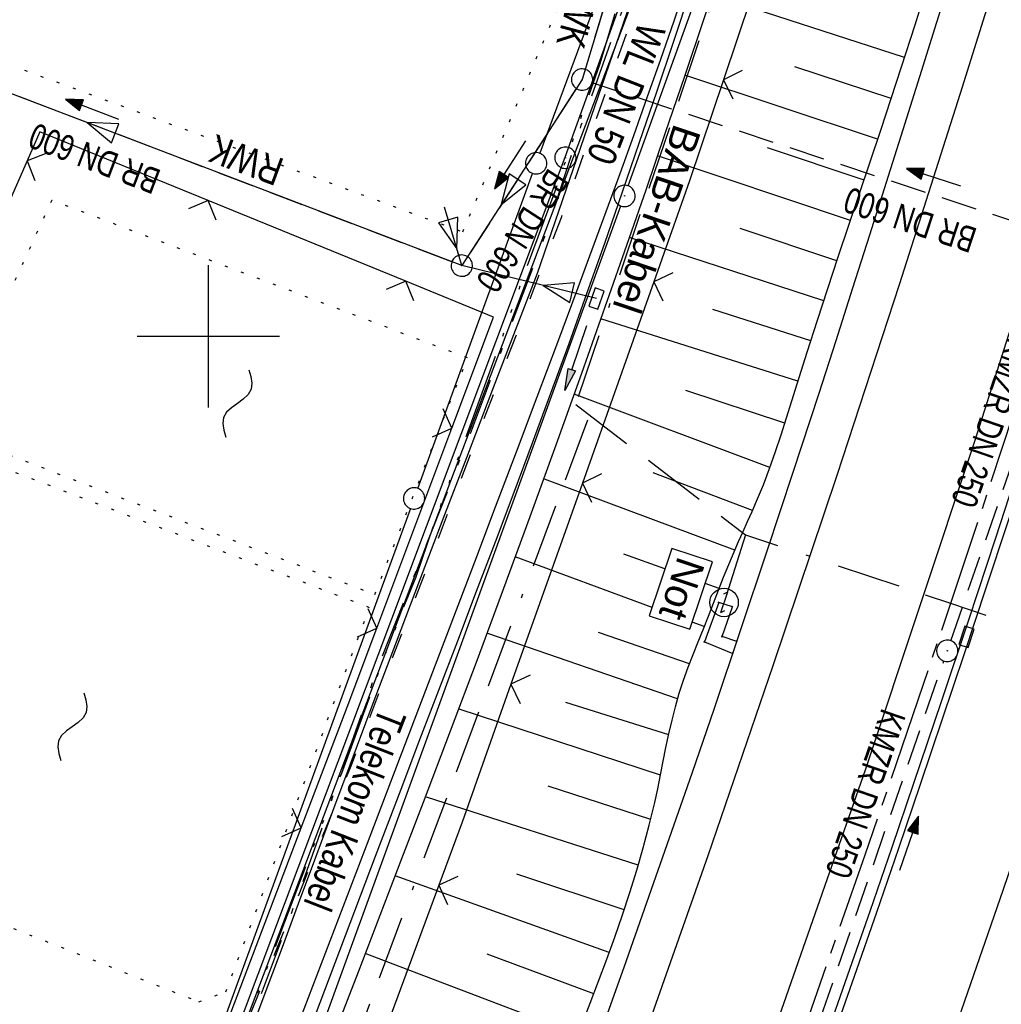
# Model space of a CAD drawing. Extents: x 510526 to 513920, y 467229 to 478797.
# Tile 251 of 256: x 511787 to 511856, y 473853 to 473922. Entities that reach past the tile are written whole.
import ezdxf
from ezdxf.enums import TextEntityAlignment as Align

# ---------------------------------------------------------------- set-up
doc = ezdxf.new("R2010")
doc.units = 0
doc.header["$LTSCALE"] = 10
doc.header["$MEASUREMENT"] = 0
for name, pattern in [('ACAD_ISO03W100', [30, 12, -18]), ('ACAD_ISO14W100', [25.5, 12, -3, 0.5, -3, 0.5, -3, 0.5, -3]), ('ACAD_ISO16W100', [73, 15, -6.5, 15, -6.5, 15, -7, 1, -7]), ('ACHSE', [5.5, 4, -0.5, 0.5, -0.5]), ('AUSGEZOGEN', [0]), ('LT00', [0]), ('LT08', [0.42, 0.2, -0.1, 0.02, -0.1]), ('PUNKTX2_STR', [0.6, 0.1, -0.5]), ('STRICHLINIE2', [0.375, 0.25, -0.125])]:
    doc.linetypes.add(name, pattern=pattern)
doc.layers.get('0').update_dxf_attribs({"linetype": 'LT00'})
for name, color, linetype in [('--WASSER_GRENZE', 180, 'PUNKTX2_STR'), ('--WASSER_NUTZUNG', 180, 'Continuous'), ('-AX-020', 250, 'ACHSE'), ('-Halt-Pfeil', 4, 'LT00'), ('-Haltung', 182, 'STRICHLINIE2'), ('-Haltungsbeschriftung', 182, 'LT00'), ('ABWASSERLTG', 24, 'LT00'), ('ABWASSERLTG_FLIEßPF', 26, 'Continuous'), ('ABWASSERLTG_TEXT', 26, 'Continuous'), ('BAB-KABEL', 220, 'ACAD_ISO16W100'), ('BAB-KABEL_TEXT', 221, 'Continuous'), ('BAB-NS_SYB', 221, 'Continuous'), ('BAB-NS_TEXT', 221, 'Continuous'), ('DFK_AB_L', 21, 'LT00'), ('DFK_AB_P', 7, 'LT00'), ('DFK_GZPKT', 250, 'LT00'), ('DFK_KATASTER', 250, 'LT00'), ('PFEIL', 140, 'AUSGEZOGEN'), ('STROM_UNTER', 80, 'LT08'), ('TELEKOM', 210, 'ACAD_ISO14W100'), ('TELEKOM_TEXT', 210, 'Continuous'), ('V92_AFBR_BAB', 250, 'LT00'), ('V92_BOESCH', 250, 'LT00'), ('V92_BOSCHUNG', 250, 'LT00'), ('V92_GEHWEG', 250, 'LT00'), ('V92_GRABEN', 250, 'LT00'), ('V92_KA_PRUF', 182, 'LT00'), ('V92_LD_MARK', 250, 'LT00'), ('V92_RASTER', 250, 'LT00'), ('V92_RINNE', 182, 'LT00'), ('V92_SINKK', 182, 'LT00'), ('V92_ZAUN', 40, 'LT00'), ('WASSERLTG', 130, 'ACAD_ISO03W100'), ('WASSERLTG_TEXT', 130, 'Continuous')]:
    doc.layers.add(name, color=color, linetype=linetype)
doc.styles.add('Beschrift', font='ARIAL.TTF')
doc.styles.add('Haltungsbeschriftung', font='ARIAL.TTF', dxfattribs={"width": 0.75})
doc.styles.add('Versorgungsltg', font='ARIAL.TTF', dxfattribs={"width": 0.8, "height": 2})

# ---------------------------------------------------------------- blocks, each defined once
blk = doc.blocks.new('SYMB7010')
at = {"color": 0, "linetype": 'ByBlock'}
for points in [[(-0.031408, 0.499213), (-0.093728, 0.49134), (-0.15457, 0.475719), (-0.212975, 0.452595), (-0.268021, 0.422333), (-0.31884, 0.385411), (-0.36463, 0.342411), (-0.40467, 0.29401), (-0.438329, 0.240973), (-0.465074, 0.184136), (-0.484486, 0.124395), (-0.496256, 0.062692), (-0.5002, 0)], [(0.5002, 0), (0.496256, 0.062692), (0.484485, 0.124395), (0.465074, 0.184136), (0.438329, 0.240973), (0.40467, 0.29401), (0.36463, 0.342411), (0.31884, 0.385411), (0.268021, 0.422333), (0.212975, 0.452595), (0.15457, 0.475719), (0.093728, 0.49134), (0.031408, 0.499213), (-0.031408, 0.499213)], [(-0.5002, 0), (-0.496256, -0.062692), (-0.484486, -0.124395), (-0.465075, -0.184136), (-0.438329, -0.240973), (-0.404671, -0.29401), (-0.36463, -0.342411), (-0.31884, -0.385411), (-0.268021, -0.422333), (-0.212975, -0.452595), (-0.154571, -0.475719), (-0.093728, -0.49134), (-0.031408, -0.499213), (0.031408, -0.499213)], [(0.031408, -0.499213), (0.093728, -0.491341), (0.15457, -0.475719), (0.212975, -0.452595), (0.268021, -0.422333), (0.31884, -0.385411), (0.36463, -0.342411), (0.404671, -0.294011), (0.438329, -0.240974), (0.465075, -0.184136), (0.484486, -0.124395), (0.496256, -0.062692), (0.500201, 0)]]:
    blk.add_lwpolyline(points, dxfattribs=at)
blk = doc.blocks.new('SYMB0003')
at = {"color": 0, "linetype": 'ByBlock'}
for p, q in [((-0.015712, 0), (0.010166, 0.012015)), ((0, -0.021257), (-0.015712, 0)), ((0.010166, 0.012015), (0, -0.021257))]:
    blk.add_line(p, q, dxfattribs=at)
for points in [[(-0.031395, 0.499013), (-0.093691, 0.491144), (-0.154509, 0.475528), (-0.21289, 0.452414), (-0.267913, 0.422164), (-0.318712, 0.385257), (-0.364484, 0.342274), (-0.404509, 0.293893), (-0.438154, 0.240877), (-0.464888, 0.184062), (-0.484292, 0.124345), (-0.496058, 0.062667), (-0.5, 0)], [(0.5, 0), (0.496057, 0.062667), (0.484292, 0.124345), (0.464888, 0.184062), (0.438153, 0.240877), (0.404509, 0.293893), (0.364484, 0.342274), (0.318712, 0.385257), (0.267913, 0.422164), (0.21289, 0.452414), (0.154509, 0.475528), (0.093691, 0.491144), (0.031395, 0.499013), (-0.031395, 0.499013)], [(-0.5, 0), (-0.496058, -0.062667), (-0.484292, -0.124345), (-0.464888, -0.184062), (-0.438154, -0.240877), (-0.404509, -0.293893), (-0.364485, -0.342274), (-0.318712, -0.385257), (-0.267914, -0.422164), (-0.21289, -0.452414), (-0.154509, -0.475529), (-0.093691, -0.491144), (-0.031395, -0.499014), (0.031395, -0.499014)], [(0.031395, -0.499014), (0.093691, -0.491144), (0.154509, -0.475529), (0.21289, -0.452414), (0.267914, -0.422164), (0.318712, -0.385257), (0.364485, -0.342274), (0.404509, -0.293893), (0.438154, -0.240877), (0.464889, -0.184062), (0.484292, -0.124345), (0.496058, -0.062667), (0.5, 0)]]:
    blk.add_lwpolyline(points, dxfattribs=at)
blk = doc.blocks.new('SYMB0652')
at = {"color": 0, "linetype": 'ByBlock'}
blk.add_lwpolyline([(-0.15, -0.075), (0.15, -0.075), (0.15, 0.075), (-0.15, 0.075), (-0.15, -0.075)], dxfattribs=at)
blk = doc.blocks.new('SYMB0011')
at = {"color": 0, "linetype": 'ByBlock'}
for p, q in [((0.5, 0), (-0.5, 0)), ((0, 0.5), (0, -0.5))]:
    blk.add_line(p, q, dxfattribs=at)
blk = doc.blocks.new('SYMB0024')
at = {"color": 0, "linetype": 'ByBlock'}
for p, q in [((-0.5, 0.5), (0, 0)), ((0, 0), (0.5, 0.5))]:
    blk.add_line(p, q, dxfattribs=at)
blk = doc.blocks.new('NS-SYMB')
at = {"layer": 'BAB-NS_SYB'}
for p, q in [((0.179, 0.071), (0.25, 0)), ((-0.25, 0), (0.25, 0)), ((-0.25, 0), (-0.179, -0.071))]:
    blk.add_line(p, q, dxfattribs=at)
blk.add_circle((0, 0), 0.325, dxfattribs=at)
blk = doc.blocks.new('Pfreil3')
at = {"layer": 'PFEIL'}
blk.add_hatch(color=256, dxfattribs=at).paths.add_polyline_path([(-1.549, 0.273), (-1.549, -0.273), (0, 0)])
for p, q in [((-1.549, 0), (-4.831, 0)), ((-1.549, -0.273), (-1.549, 0.273)), ((-1.549, 0.273), (0, 0)), ((0, 0), (-1.549, -0.273))]:
    blk.add_line(p, q, dxfattribs=at)
blk = doc.blocks.new('SYMB7251')
at = {"color": 0, "linetype": 'ByBlock'}
for points in [[(-0.25, 0), (-0.208333, 0.028889), (-0.166667, 0.051111), (-0.125, 0.06), (-0.083333, 0.051111), (-0.041667, 0.028889), (0, 0)], [(0, 0), (0.041667, -0.028889), (0.083333, -0.051111), (0.125, -0.06), (0.166667, -0.051111), (0.208333, -0.028889), (0.25, 0)]]:
    blk.add_lwpolyline(points, dxfattribs=at)
blk = doc.blocks.new('ABWASSER-FLIEßPF')
at = {"layer": 'ABWASSERLTG_FLIEßPF'}
for p, q in [((0, 0), (-0.2109, 0.0703)), ((-0.2109, 0.0703), (-0.2109, -0.0703)), ((-0.2109, -0.0703), (0, 0))]:
    blk.add_line(p, q, dxfattribs=at)
blk = doc.blocks.new('SYMB0070')
at = {"color": 0, "linetype": 'ByBlock'}
for p, q in [((-0.5, 0), (0.2, 0)), ((0.5, 0), (0.2, 0.1)), ((0.2, 0.1), (0.2, 0)), ((0.468, 0), (0.21, 0.086)), ((0.21, 0.086), (0.21, -0.086)), ((0.21, -0.086), (0.468, 0)), ((0.22, -0.072), (0.437, 0)), ((0.23, -0.058), (0.405, 0)), ((0.24, -0.045), (0.374, 0)), ((0.342, 0), (0.25, 0.031)), ((0.25, 0.031), (0.25, -0.031)), ((0.25, -0.031), (0.342, 0)), ((0.26, -0.017), (0.31, 0)), ((0.27, -0.003), (0.279, 0))]:
    blk.add_line(p, q, dxfattribs=at)
for points in [[(0.2, 0), (0.2, -0.1), (0.5, 0)], [(0.437, 0), (0.22, 0.072), (0.22, -0.072)], [(0.405, 0), (0.23, 0.058), (0.23, -0.058)], [(0.374, 0), (0.24, 0.045), (0.24, -0.045)], [(0.31, 0), (0.26, 0.017), (0.26, -0.017)], [(0.279, 0), (0.27, 0.003), (0.27, -0.003)]]:
    blk.add_lwpolyline(points, dxfattribs=at)

msp = doc.modelspace()

# ---------------------------------------------------------------- linework, layer by layer
at = {"layer": '--WASSER_GRENZE', "ltscale": 0.2}
for points in [[(511817.885, 473907.343), (511837.969, 473954.707), (511804.678, 473966.715), (511770.211, 473924.938), (511817.885, 473907.343)], [(511781.547, 473893.374), (511811.701, 473881.878), (511818.211, 473898.491), (511789.006, 473909.564), (511781.547, 473893.374)], [(511811.336, 473880.947), (511781.158, 473892.452), (511768.463, 473865.487), (511799.331, 473853.264), (511801.245, 473853.956), (511811.332, 473880.926)]]:
    msp.add_lwpolyline(points, dxfattribs=at)
at = {"layer": '-AX-020', "ltscale": 0.2, "flags": 128}
msp.add_lwpolyline([(513881.716, 478796.972), (513877.87, 478787.354), (513870.367, 478768.801), (513862.788, 478750.278), (513855.137, 478731.786), (513847.411, 478713.324), (513839.611, 478694.893), (513831.738, 478676.494), (513823.791, 478658.127), (513815.771, 478639.791), (513807.678, 478621.487), (513799.512, 478603.216), (513791.272, 478584.978), (513782.96, 478566.773), (513774.576, 478548.601), (513766.118, 478530.463), (513757.588, 478512.359), (513748.986, 478494.289), (513740.312, 478476.254), (513731.565, 478458.253), (513722.747, 478440.287), (513713.857, 478422.357), (513704.896, 478404.463), (513695.863, 478386.605), (513686.758, 478368.782), (513677.583, 478350.997), (513668.336, 478333.248), (513659.019, 478315.536), (513649.63, 478297.862), (513640.172, 478280.225), (513630.643, 478262.626), (513621.043, 478245.066), (513611.374, 478227.544), (513601.634, 478210.061), (513591.825, 478192.617), (513586.745, 478183.647), (513576.83, 478166.262), (513566.848, 478148.917), (513556.8, 478131.609), (513546.688, 478114.338), (513536.514, 478097.104), (513526.28, 478079.906), (513515.988, 478062.743), (513505.638, 478045.613), (513495.234, 478028.517), (513484.778, 478011.453), (513474.27, 477994.421), (513463.712, 477977.419), (513453.108, 477960.447), (513442.457, 477943.503), (513431.762, 477926.587), (513421.026, 477909.698), (513410.248, 477892.835), (513399.432, 477875.997), (513388.579, 477859.182), (513377.691, 477842.39), (513366.769, 477825.62), (513355.815, 477808.871), (513344.831, 477792.142), (513333.819, 477775.431), (513322.78, 477758.738), (513311.715, 477742.062), (513300.628, 477725.401), (513289.519, 477708.754), (513278.389, 477692.121), (513267.242, 477675.5), (513256.078, 477658.891), (513244.899, 477642.291), (513233.706, 477625.7), (513222.502, 477609.117), (513211.288, 477592.542), (513200.066, 477575.971), (513188.837, 477559.405), (513177.603, 477542.843), (513166.366, 477526.282), (513154.797, 477509.239), (513142.496, 477491.114), (513130.197, 477472.988), (513117.902, 477454.859), (513105.613, 477436.726), (513093.333, 477418.587), (513081.064, 477400.44), (513068.808, 477382.285), (513056.567, 477364.119), (513044.344, 477345.942), (513032.141, 477327.752), (513019.958, 477309.547), (513007.8, 477291.325), (512995.668, 477273.087), (512983.565, 477254.83), (512971.492, 477236.552), (512959.452, 477218.253), (512947.447, 477199.931), (512935.479, 477181.584), (512923.551, 477163.212), (512911.665, 477144.812), (512899.822, 477126.385), (512888.026, 477107.927), (512876.279, 477089.439), (512864.582, 477070.918), (512852.939, 477052.364), (512841.352, 477033.775), (512829.822, 477015.15), (512818.352, 476996.488), (512806.945, 476977.787), (512795.603, 476959.048), (512789.644, 476949.141), (512778.405, 476930.339), (512767.236, 476911.496), (512756.135, 476892.613), (512745.103, 476873.688), (512734.14, 476854.724), (512723.246, 476835.72), (512712.422, 476816.676), (512701.668, 476797.593), (512690.983, 476778.471), (512680.369, 476759.309), (512669.824, 476740.11), (512659.35, 476720.871), (512648.946, 476701.595), (512638.612, 476682.281), (512628.349, 476662.929), (512618.157, 476643.54), (512608.036, 476624.113), (512597.985, 476604.65), (512588.006, 476585.15), (512578.098, 476565.614), (512568.261, 476546.042), (512558.497, 476526.434), (512548.803, 476506.791), (512539.182, 476487.112), (512529.632, 476467.399), (512520.155, 476447.65), (512510.749, 476427.867), (512501.416, 476408.05), (512492.156, 476388.199), (512482.968, 476368.314), (512473.852, 476348.396), (512464.81, 476328.445), (512455.84, 476308.46), (512446.944, 476288.443), (512438.12, 476268.394), (512429.37, 476248.313), (512420.694, 476228.2), (512412.09, 476208.055), (512403.561, 476187.879), (512395.105, 476167.672), (512386.723, 476147.434), (512378.415, 476127.166), (512370.181, 476106.867), (512362.021, 476086.539), (512353.936, 476066.181), (512345.925, 476045.794), (512337.988, 476025.377), (512330.127, 476004.932), (512322.339, 475984.458), (512314.627, 475963.955), (512306.989, 475943.425), (512299.427, 475922.867), (512291.94, 475902.281), (512284.528, 475881.669), (512277.191, 475861.029), (512269.93, 475840.362), (512262.744, 475819.67), (512255.634, 475798.951), (512248.599, 475778.206), (512241.641, 475757.436), (512234.758, 475736.641), (512227.951, 475715.82), (512221.221, 475694.975), (512214.566, 475674.105), (512207.988, 475653.211), (512201.487, 475632.294), (512200.128, 475627.887), (512194.281, 475608.791), (512188.5, 475589.674), (512182.785, 475570.538), (512177.137, 475551.381), (512171.56, 475532.204), (512166.053, 475513.007), (512160.618, 475493.788), (512155.257, 475474.55), (512149.971, 475455.29), (512148.09, 475448.361), (512142.908, 475429.074), (512137.804, 475409.765), (512132.778, 475390.436), (512127.829, 475371.088), (512122.957, 475351.719), (512118.163, 475332.332), (512113.447, 475312.925), (512108.808, 475293.499), (512104.247, 475274.055), (512099.765, 475254.593), (512095.36, 475235.113), (512091.033, 475215.616), (512086.785, 475196.101), (512082.614, 475176.57), (512078.522, 475157.022), (512074.508, 475137.458), (512070.573, 475117.878), (512066.716, 475098.282), (512063.238, 475080.246), (512059.532, 475060.621), (512055.901, 475040.983), (512052.344, 475021.33), (512048.857, 475001.665), (512045.438, 474981.988), (512042.084, 474962.3), (512038.794, 474942.602), (512035.562, 474922.893), (512032.388, 474903.175), (512029.269, 474883.449), (512026.201, 474863.714), (512023.183, 474843.972), (512020.21, 474824.222), (512017.282, 474804.467), (512014.394, 474784.705), (512011.544, 474764.937), (512008.73, 474745.165), (512005.949, 474725.388), (512003.198, 474705.607), (512000.474, 474685.821), (511997.775, 474666.033), (511995.098, 474646.242), (511992.439, 474626.448), (511989.798, 474606.651), (511987.169, 474586.854), (511984.552, 474567.054), (511981.943, 474547.253), (511979.34, 474527.452), (511976.744, 474507.689), (511975.127, 474495.377), (511973.477, 474482.815), (511971.825, 474470.254), (511970.169, 474457.693), (511968.506, 474445.133), (511966.835, 474432.574), (511965.154, 474420.016), (511963.46, 474407.46), (511961.752, 474394.906), (511960.027, 474382.355), (511958.283, 474369.806), (511956.518, 474357.259), (511954.73, 474344.717), (511952.918, 474332.177), (511951.078, 474319.642), (511949.209, 474307.111), (511947.309, 474294.584), (511945.376, 474282.063), (511943.407, 474269.547), (511941.4, 474257.038), (511939.355, 474244.534), (511937.267, 474232.038), (511935.137, 474219.549), (511932.96, 474207.067), (511930.736, 474194.594), (511928.462, 474182.131), (511926.136, 474169.676), (511923.757, 474157.232), (511921.321, 474144.799), (511918.829, 474132.377), (511916.276, 474119.967), (511913.661, 474107.57), (511910.982, 474095.187), (511908.238, 474082.818), (511905.425, 474070.464), (511902.544, 474058.127), (511899.59, 474045.806), (511896.562, 474033.504), (511893.47, 474021.261), (511890.29, 474008.997), (511887.033, 473996.753), (511883.699, 473984.53), (511880.287, 473972.328), (511876.798, 473960.148), (511873.233, 473947.991), (511869.591, 473935.856), (511865.873, 473923.745), (511862.077, 473911.656), (511858.206, 473899.593), (511854.259, 473887.554), (511850.236, 473875.54), (511846.136, 473863.552), (511841.962, 473851.59), (511837.711, 473839.654), (511833.386, 473827.746), (511828.985, 473815.865), (511824.51, 473804.012), (511819.96, 473792.188), (511815.335, 473780.392), (511810.636, 473768.626), (511805.863, 473756.89), (511801.015, 473745.185), (511796.094, 473733.51), (511791.099, 473721.866), (511786.031, 473710.255), (511780.889, 473698.675), (511775.675, 473687.128), (511770.388, 473675.615), (511765.028, 473664.135), (511759.596, 473652.689), (511754.091, 473641.278), (511748.515, 473629.901), (511742.867, 473618.56), (511737.147, 473607.255), (511731.356, 473595.986), (511725.494, 473584.754), (511719.562, 473573.559), (511713.558, 473562.402), (511707.485, 473551.283), (511701.341, 473540.203), (511695.128, 473529.162), (511688.845, 473518.159), (511682.492, 473507.198), (511676.07, 473496.276), (511669.58, 473485.395), (511663.021, 473474.555), (511656.394, 473463.757), (511649.699, 473453.001), (511642.935, 473442.288), (511636.105, 473431.617), (511629.207, 473420.99), (511622.242, 473410.406), (511615.211, 473399.867), (511608.113, 473389.372), (511600.949, 473378.922), (511593.719, 473368.518), (511586.423, 473358.16), (511579.062, 473347.848), (511571.637, 473337.582), (511564.147, 473327.364), (511556.592, 473317.193), (511548.973, 473307.07), (511541.291, 473296.996), (511533.545, 473286.969), (511525.735, 473276.993), (511517.863, 473267.066), (511509.929, 473257.188), (511501.932, 473247.361), (511493.873, 473237.584), (511485.753, 473227.859), (511477.572, 473218.186), (511475.548, 473215.811), (511467.291, 473206.202), (511458.976, 473196.642), (511450.605, 473187.132), (511442.182, 473177.667), (511433.709, 473168.249), (511425.188, 473158.872), (511416.622, 473149.537), (511408.014, 473140.241), (511399.365, 473130.982), (511390.679, 473121.758), (511381.958, 473112.568), (511373.205, 473103.409), (511364.421, 473094.278), (511355.61, 473085.175), (511346.772, 473076.096), (511337.912, 473067.039), (511329.031, 473058.003), (511320.132, 473048.986), (511311.216, 473039.984), (511302.286, 473030.997), (511293.345, 473022.02), (511284.394, 473013.053), (511275.436, 473004.094), (511266.473, 472995.139), (511255.909, 472984.591), (511236.789, 472965.502), (511230.177, 472958.9), (511223.567, 472952.294), (511216.964, 472945.683), (511210.368, 472939.063), (511203.785, 472932.433), (511197.215, 472925.788), (511190.663, 472919.125), (511184.131, 472912.443), (511177.622, 472905.739), (511171.139, 472899.01), (511164.685, 472892.252), (511158.263, 472885.464), (511151.877, 472878.643), (511145.529, 472871.786), (511139.222, 472864.891), (511132.96, 472857.955), (511126.746, 472850.976), (511120.583, 472843.952), (511114.476, 472836.881), (511109.32, 472830.82), (511103.322, 472823.655), (511097.386, 472816.438), (511091.511, 472809.171), (511085.699, 472801.854), (511079.95, 472794.488), (511074.265, 472787.072), (511068.642, 472779.609), (511063.084, 472772.097), (511057.591, 472764.538), (511052.162, 472756.933), (511046.799, 472749.281), (511041.501, 472741.584), (511036.27, 472733.841), (511031.105, 472726.054), (511026.007, 472718.223), (511020.976, 472710.349), (511016.012, 472702.431), (511011.117, 472694.472), (511006.29, 472686.471), (511001.532, 472678.429), (510996.842, 472670.347), (510992.223, 472662.225), (510987.672, 472654.063), (510983.192, 472645.863), (510978.782, 472637.625), (510974.443, 472629.349), (510970.175, 472621.036), (510965.978, 472612.687), (510961.853, 472604.303), (510957.799, 472595.883), (510953.818, 472587.43), (510949.91, 472578.942), (510946.074, 472570.422), (510942.311, 472561.868), (510938.622, 472553.283), (510935.007, 472544.666), (510931.465, 472536.02), (510927.997, 472527.343), (510924.604, 472518.636), (510921.286, 472509.901), (510918.042, 472501.138), (510914.874, 472492.347), (510911.781, 472483.529), (510908.763, 472474.686), (510905.821, 472465.817), (510902.956, 472456.923), (510900.166, 472448.004), (510897.454, 472439.062), (510894.817, 472430.098), (510892.258, 472421.111), (510889.776, 472412.102), (510887.37, 472403.073), (510885.043, 472394.023), (510882.792, 472384.954), (510880.62, 472375.866), (510878.525, 472366.759), (510876.509, 472357.635), (510874.57, 472348.494), (510872.71, 472339.337), (510870.929, 472330.164), (510869.226, 472320.976), (510867.602, 472311.774), (510866.056, 472302.558), (510864.59, 472293.33), (510863.202, 472284.089), (510861.894, 472274.837), (510860.665, 472265.574), (510859.516, 472256.301), (510858.445, 472247.018), (510857.455, 472237.726), (510856.544, 472228.427), (510855.712, 472219.119), (510854.96, 472209.806), (510854.288, 472200.485), (510853.696, 472191.159), (510853.184, 472181.829), (510852.752, 472172.495), (510852.399, 472163.157), (510852.127, 472153.817), (510851.934, 472144.475), (510851.822, 472135.131), (510851.789, 472125.787), (510851.836, 472116.443), (510851.964, 472107.1), (510852.009, 472104.711), (510852.237, 472095.37), (510852.543, 472086.03), (510852.927, 472076.694), (510853.387, 472067.361), (510853.922, 472058.032), (510854.53, 472048.707), (510855.21, 472039.388), (510855.961, 472030.074), (510856.782, 472020.766), (510857.671, 472011.464), (510858.627, 472002.169), (510859.649, 471992.88), (510860.734, 471983.599), (510861.883, 471974.326), (510863.094, 471965.06), (510864.364, 471955.802), (510865.694, 471946.554), (510867.082, 471937.313), (510868.525, 471928.081), (510870.024, 471918.857), (510871.577, 471909.643), (510873.182, 471900.438), (510874.839, 471891.241), (510876.545, 471882.054), (510878.3, 471872.876), (510880.102, 471863.708), (510881.95, 471854.548), (510883.842, 471845.397), (510885.778, 471836.255), (510887.756, 471827.123), (510889.775, 471817.999), (510891.834, 471808.885), (510893.93, 471799.779), (510896.064, 471790.681), (510898.233, 471781.592), (510900.437, 471772.511), (510902.673, 471763.439), (510904.942, 471754.374), (510907.241, 471745.317), (510909.57, 471736.267), (510911.926, 471727.225), (510914.31, 471718.19), (510916.719, 471709.161), (510919.152, 471700.139), (510921.608, 471691.124), (510924.087, 471682.114), (510926.585, 471673.11), (510929.104, 471664.112), (510931.64, 471655.118), (510934.193, 471646.129), (510936.762, 471637.145), (510939.345, 471628.165), (510941.941, 471619.188), (510944.55, 471610.216), (510947.169, 471601.246), (510949.797, 471592.279), (510952.434, 471583.314), (510955.078, 471574.352), (510957.727, 471565.391), (510960.382, 471556.431), (510963.039, 471547.473), (510967.703, 471531.767), (510970.248, 471523.199), (510975.26, 471506.323), (510980.27, 471489.445), (510985.273, 471472.566), (510990.267, 471455.684), (510995.248, 471438.798), (511000.214, 471421.908), (511005.162, 471405.012), (511010.087, 471388.11), (511014.988, 471371.201), (511019.861, 471354.283), (511024.703, 471337.357), (511029.511, 471320.421), (511034.281, 471303.475), (511039.011, 471286.517), (511043.698, 471269.547), (511048.338, 471252.564), (511052.928, 471235.568), (511057.465, 471218.557), (511061.945, 471201.532), (511066.367, 471184.491), (511070.726, 471167.434), (511075.019, 471150.36), (511079.243, 471133.269), (511083.395, 471116.16), (511086.572, 471102.843), (511090.589, 471085.702), (511094.527, 471068.543), (511098.388, 471051.366), (511102.17, 471034.172), (511105.875, 471016.961), (511109.501, 470999.734), (511113.048, 470982.489), (511116.518, 470965.23), (511119.908, 470947.954), (511123.221, 470930.663), (511126.454, 470913.357), (511129.609, 470896.037), (511132.686, 470878.703), (511135.683, 470861.354), (511138.602, 470843.993), (511141.441, 470826.619), (511144.202, 470809.231), (511146.884, 470791.831), (511149.487, 470774.42), (511152.01, 470756.996), (511154.454, 470739.562), (511156.819, 470722.116), (511159.105, 470704.66), (511161.311, 470687.193), (511163.438, 470669.717), (511165.485, 470652.232), (511165.638, 470650.897), (511167.873, 470631.022), (511170.027, 470611.138), (511172.103, 470591.246), (511174.098, 470571.346), (511176.014, 470551.438), (511177.851, 470531.523), (511179.526, 470512.546), (511180.884, 470496.345), (511182.163, 470480.137), (511183.363, 470463.922), (511184.482, 470447.702), (511185.522, 470431.478), (511186.482, 470415.247), (511187.362, 470399.013), (511188.162, 470382.774), (511188.882, 470366.532), (511189.522, 470350.286), (511190.082, 470334.037), (511190.563, 470317.786), (511190.963, 470301.532), (511191.284, 470285.277), (511191.524, 470269.02), (511191.684, 470252.763), (511191.765, 470236.505), (511191.765, 470220.247), (511191.686, 470203.988), (511191.526, 470187.731), (511191.287, 470171.474), (511191.243, 470169.007), (511190.912, 470152.752), (511190.504, 470136.499), (511190.023, 470120.247), (511189.472, 470103.998), (511188.854, 470087.752), (511188.173, 470071.508), (511187.432, 470055.266), (511186.634, 470039.027), (511185.783, 470022.791), (511184.882, 470006.558), (511183.935, 469990.327), (511182.944, 469974.099), (511181.913, 469957.873), (511180.846, 469941.65), (511179.745, 469925.429), (511178.614, 469909.21), (511177.457, 469892.993), (511176.276, 469876.777), (511175.075, 469860.563), (511173.858, 469844.35), (511172.627, 469828.139), (511171.386, 469811.927), (511170.138, 469795.717), (511168.847, 469778.991), (511030.959, 467993.348), (511029.419, 467973.407), (511027.883, 467953.466), (511026.353, 467933.525), (511024.832, 467913.582), (511023.323, 467893.64), (511021.828, 467873.695), (511020.353, 467853.75), (511018.898, 467833.804), (511017.467, 467813.855), (511016.063, 467793.903), (511014.69, 467773.951), (511013.35, 467753.995), (511012.046, 467734.038), (511010.782, 467714.078), (511009.56, 467694.116), (511008.383, 467674.151), (511007.254, 467654.183), (511006.177, 467634.211), (511005.154, 467614.237), (511004.188, 467594.261), (511003.284, 467574.281), (511002.442, 467554.299), (511001.667, 467534.314), (511000.962, 467514.327), (511000.329, 467494.336), (510999.772, 467474.345), (510999.556, 467465.709), (510999.112, 467445.714), (510998.747, 467425.717), (510998.463, 467405.719), (510998.259, 467385.719), (510998.135, 467365.72), (510998.091, 467345.72), (510998.127, 467325.72), (510998.243, 467305.721), (510998.439, 467285.721), (510998.715, 467265.723), (510999.071, 467245.726), (510999.432, 467229.156)], dxfattribs=at)
at = {"layer": '-Haltung'}
for p, q in [((511838.7, 473959.242), (511826.487, 473918.758)), ((511817.116, 473905.24), (511765.866, 473924.794)), ((511861.075, 473906.608), (511826.983, 473917.806)), ((511825.863, 473917.411), (511818.224, 473905.602)), ((511852.174, 473878.623), (511861.542, 473905.665)), ((511843.06, 473852.243), (511851.683, 473877.205))]:
    msp.add_line(p, q, dxfattribs=at)
at = {"layer": 'ABWASSERLTG'}
for p, q in [((511817.817, 473904.972), (511816.589, 473909.087)), ((511827.281, 473902.657), (511817.817, 473904.972))]:
    msp.add_line(p, q, dxfattribs=at)
at = {"layer": 'ABWASSERLTG', "flags": 128}
for points in [[(511788.77, 473850.36), (511795.117, 473848.797), (511800.699, 473847.724), (511812.893, 473880.157), (511825.087, 473912.59), (511832.698, 473933.764), (511840.309, 473954.937), (511842.356, 473957.031), (511892.712, 473942.271), (511910.86, 473941.155), (511937.091, 473995.797), (511960.275, 474051.485), (511984.841, 474104.377), (512027.209, 474194.737), (512045.263, 474244.703), (512065.261, 474304.344), (512073.852, 474336.539), (512080.16, 474380.111), (512081.467, 474397.612), (512086.744, 474427.187), (512088.426, 474436.611), (512095.906, 474473.887), (512111.421, 474514.327), (512126.019, 474552.378), (512126.048, 474554.937), (512125.33, 474565.622), (512115.998, 474568.591), (512100.93, 474571.649), (512065.78, 474578.834), (512044.83, 474582.395), (512033.955, 474584.244), (512026.529, 474577.222)], [(511784.113, 473843.433), (511785.062, 473845.969), (511801.353, 473848.449), (511832.403, 473930.4), (511841.305, 473953.895), (511842.236, 473954.567), (511865.444, 473946.391), (511891.676, 473939.113), (511920.324, 473937.067), (511927.436, 473964.065), (512114.892, 473939.807)], [(511855.451, 473954.735), (511838.916, 473959.96), (511826.27, 473918.04), (511817.817, 473904.972), (511765.165, 473925.061), (511747.965, 473923.447)]]:
    msp.add_lwpolyline(points, dxfattribs=at)
at = {"layer": 'BAB-KABEL', "ltscale": 0.03, "flags": 128}
for points in [[(513339.839, 477816.319), (513312.266, 477774.649), (513284.672, 477732.996), (513252.5, 477694.412), (513223.881, 477653.496), (513195.795, 477612.121), (513167.629, 477570.875), (513139.88, 477529.298), (513111.793, 477487.916), (513083.807, 477446.454), (513055.844, 477404.978), (513022.492, 477355.034), (513000.515, 477321.52), (512973.122, 477279.62), (512945.422, 477237.871), (512917.575, 477196.217), (512879.155, 477137.499), (512858.339, 477103.216), (512837.389, 477068.954), (512811.451, 477026.06), (512784.195, 476983.896), (512756.652, 476941.559), (512731.123, 476898.632), (512706.393, 476854.964), (512681.949, 476811.101), (512658.869, 476770.394), (512633.742, 476723.052), (512609.823, 476678.973), (512586.03, 476634.72), (512574.463, 476609.04), (512565.77, 476584.237), (512545.206, 476542.916), (512523.454, 476497.739), (512501.769, 476452.474), (512480.246, 476407.171), (512458.846, 476361.789), (512438.563, 476315.939), (512418.177, 476270.118), (512378.72, 476177.833), (512359.892, 476131.364), (512341.348, 476084.783), (512322.575, 476038.314), (512304.817, 475991.341), (512287.677, 475944.24), (512270.282, 475897.168), (512254.121, 475849.696), (512237.768, 475802.276), (512221.53, 475754.824), (512205.859, 475707.192), (512190.782, 475659.377), (512175.78, 475611.52), (512161.516, 475563.423), (512145.692, 475515.804), (512137.725, 475496.074), (512130.625, 475467.918), (512119.035, 475418.91), (512105.583, 475370.555), (512100.73, 475351.099), (512084.182, 475320.513), (512082.618, 475318.668), (512071.987, 475296.243), (512062.064, 475264.372), (512059.316, 475232.902), (512061.872, 475193.176), (512054.818, 475143.1), (512045.689, 475099.989), (512036.29, 475050.898), (512027.273, 475001.725), (512018.223, 474952.549), (512008.899, 474903.418), (512000.14, 474854.229), (511992.355, 474804.855), (511985.273, 474755.369), (511977.385, 474700.851), (511969.41, 474646.425), (511966.53, 474615.204), (511972.795, 474604.79), (511970.049, 474596.165), (511959.565, 474586.374), (511941.907, 474517.478), (511936.852, 474477.772), (511926.657, 474399.733), (511919.973, 474355.376), (511910.09, 474296.615), (511899.454, 474238.126), (511883.784, 474152.683), (511870.289, 474094.001), (511857.131, 474053.876), (511852.776, 474012.454), (511853.171, 473966.862), (511852.492, 473957.146), (511851.311, 473949.656), (511841.692, 473942.065), (511825.821, 473895.229), (511826.651, 473894.117), (511810.899, 473851.945), (511793.573, 473805.027), (511775.285, 473758.358), (511755.124, 473712.475), (511734.052, 473667.008), (511712.225, 473621.972), (511689.498, 473577.273), (511665.157, 473533.497), (511639.854, 473490.241), (511612.908, 473448.14), (511601.588, 473431.806), (511558.048, 473366.072), (511514.894, 473306.01), (511484.056, 473267.454), (511450.631, 473224.7), (511393.065, 473164.53), (511363.017, 473132.866), (511308.517, 473076.446), (511275.572, 473040.359), (511243.006, 473009.331), (511235.22, 472986.054), (511231.03, 472981.056), (511075.99, 472813.106), (511070.243, 472807.304), (511057.801, 472797.513), (511038.028, 472769.96), (511010.695, 472730.526), (510983.876, 472687.185), (510959.577, 472643.761), (510934.3, 472604.326), (510904.804, 472574.327), (510913.914, 472558.288), (510911.702, 472550.665), (510911.228, 472549.239), (510895.971, 472514.712), (510882.655, 472477.924), (510872.403, 472460.753), (510857.497, 472432.352), (510836.101, 472381.12), (510836.281, 472368.894), (510832.944, 472355.972), (510830.181, 472332.026), (510848.219, 472325.537), (510838.512, 472271.416), (510831.965, 472215.431), (510830.702, 472169.392), (510828.833, 472118.665), (510829.075, 472067.625), (510833.949, 472011.739), (510842.444, 471951.437), (510849.978, 471906.34), (510856.18, 471866.272), (510867.229, 471812.821), (510879.853, 471762.875), (510891.506, 471713.806), (510903.789, 471665.07), (510916.063, 471616.285), (510929.638, 471568.076), (510950.958, 471501.368), (510971.606, 471429.824), (510974.35, 471422.765), (510989.551, 471366.875), (511004.499, 471314.199), (511016.364, 471270.838), (511026.276, 471232.419), (511039.24, 471184.146), (511056.597, 471116.881), (511065.905, 471078.265), (511077.604, 471030.011), (511089.225, 470981.622), (511098.911, 470932.895), (511107.165, 470884.025), (511116.152, 470835.042), (511125.079, 470786.059), (511133.148, 470736.973), (511137.299, 470706.315), (511129.89, 470689.715), (511129.543, 470684.612), (511132.443, 470671.581), (511143.113, 470670.948), (511145.784, 470638.261), (511151.08, 470588.888), (511155.977, 470539.416), (511159.512, 470489.779), (511162.627, 470440.141), (511165.944, 470390.621), (511167.842, 470340.945), (511167.805, 470291.237), (511167.773, 470272.425), (511169.192, 470243.962), (511168.974, 470223.344), (511163.734, 470203.872), (511151.457, 470170.118), (511152.401, 470145.764), (511161.627, 470107.325), (511162.261, 470078.654), (511157.084, 470021.39), (511153.973, 469975.779), (511150.229, 469924.108), (511146.614, 469878.373), (511141.044, 469826.728), (511133.852, 469745.039), (511131.815, 469700.017), (511128.932, 469655.166), (511125.194, 469595.287), (511130.663, 469554.69), (511130.405, 469544.669), (511121.691, 469477.401)], [(511825.821, 473895.229), (511837.744, 473886.07), (511852.152, 473881.263), (511866.293, 473876.539), (511867.454, 473879.828)], [(511837.744, 473886.07), (511836.247, 473881.312)]]:
    msp.add_lwpolyline(points, dxfattribs=at)
at = {"layer": 'BAB-NS_TEXT', "linetype": 'Continuous', "flags": 128}
msp.add_lwpolyline([(511832.576, 473885.111), (511830.993, 473880.38), (511833.839, 473879.428), (511835.422, 473884.159)], close=True, dxfattribs=at)
at = {"layer": 'DFK_AB_L'}
for p, q in [((511829.505, 473910.575), (511841.676, 473944.295)), ((511804.877, 473842.905), (511828.994, 473909.165))]:
    msp.add_line(p, q, dxfattribs=at)
at = {"layer": 'DFK_KATASTER'}
for p, q in [((511835.84, 473946.787), (511823.3, 473912.864)), ((511814.717, 473889.325), (511822.783, 473911.456)), ((511814.203, 473887.915), (511799.877, 473848.595))]:
    msp.add_line(p, q, dxfattribs=at)
at = {"layer": 'STROM_UNTER', "ltscale": 2, "flags": 128}
msp.add_lwpolyline([(511775.341, 473838.626), (511775.26, 473838.311), (511777.558, 473837.196), (511785.537, 473834.571), (511787.178, 473834.21), (511792.446, 473834.375), (511794.219, 473834.867), (511794.909, 473835.425), (511797.338, 473840.183), (511798.882, 473844.661), (511799.079, 473845.186), (511799.473, 473845.481), (511800.13, 473845.514), (511800.622, 473845.711), (511800.86, 473846.082), (511801.093, 473846.572), (511803.313, 473852.716), (511806.703, 473861.777), (511811.829, 473876.497), (511818.34, 473892.98), (511823.645, 473907.024), (511826.214, 473914.829), (511829.319, 473923.544), (511831.163, 473928.843), (511835.181, 473939.04), (511837.758, 473946.249), (511838.9, 473949.721), (511839.239, 473950.907), (511839.811, 473951.851), (511840.858, 473952.738), (511845.27, 473953.456), (511847.505, 473954.117), (511855.328, 473952.045), (511891.94, 473942.259), (511898.571, 473940.343), (511900.519, 473939.885), (511904.317, 473939.941), (511906.364, 473940.038), (511909.677, 473940.255), (511912.019, 473940.568), (511914.32, 473942.764), (511921.092, 473950.892), (511926.499, 473957.824), (511927.532, 473961.969), (511936.15, 473990.312), (511946.432, 474018.47), (511957.917, 474044.144), (511969.439, 474069.455), (511980.675, 474093.822), (511992.058, 474118.586), (512006.329, 474148.776), (512004.958, 474149.385)], dxfattribs=at)
at = {"layer": 'TELEKOM', "ltscale": 0.05, "flags": 128}
msp.add_lwpolyline([(511773.364, 473839.346), (511772.51, 473836.797), (511776.226, 473835.461), (511779.643, 473834.422), (511785.735, 473832.566), (511787.891, 473832.047), (511789.874, 473831.956), (511791.562, 473832.14), (511792.774, 473833.387), (511795.489, 473837.161), (511797.176, 473839.288), (511799.879, 473844.543), (511801.391, 473848.451), (511803.895, 473855.018), (511806.301, 473861.302), (511809.38, 473869.327), (511812.726, 473878.43), (511814.603, 473883.12), (511816.221, 473887.811), (511818.317, 473893.474), (511820.3, 473898.893), (511822.02, 473903.844), (511824.368, 473910.201), (511827.507, 473919.09), (511829.749, 473926.437), (511832.467, 473934.705), (511835.388, 473942.939), (511836.332, 473945.636), (511837.062, 473947.356), (511837.846, 473948.712), (511838.47, 473949.389), (511839.566, 473950.691), (511840.557, 473951.63), (511843.739, 473952.307), (511848.957, 473953.505), (511855.425, 473952.672), (511860.974, 473951.112), (511878.553, 473945.953), (511890.363, 473942.509), (511899.596, 473939.8), (511900.555, 473939.575), (511905.405, 473939.837), (511912.187, 473940.149), (511912.971, 473942.599), (511919.698, 473948.644), (511926.109, 473954.607), (511927.274, 473959.28), (511929.313, 473966.45), (511936.529, 473990.185), (511946.803, 474018.319), (511958.282, 474043.979), (511969.803, 474069.289), (511981.039, 474093.655), (511992.421, 474118.418), (512005.287, 474146.183), (512017.472, 474173.883), (512023.963, 474187.767), (512025.961, 474193.022), (512026.704, 474194.875), (512035.929, 474192.374), (512039.42, 474191.68), (512045.352, 474190.522), (512046.275, 474190.353)], dxfattribs=at)
at = {"layer": 'V92_AFBR_BAB'}
for points in [[(511876.26, 473965.645), (511869.095, 473941.355), (511860.864, 473914.646), (511853.848, 473892.625), (511846.184, 473869.613), (511838.402, 473847.367), (511829.845, 473823.936), (511821.404, 473801.352), (511812.437, 473778.179), (511803.153, 473755.182), (511793.368, 473731.977), (511783.244, 473709.081)], [(511802.722, 473850.428), (511803.933, 473853.674), (511805.141, 473856.92), (511806.346, 473860.168), (511807.551, 473863.416), (511808.757, 473866.663), (511809.968, 473869.909), (511811.591, 473874.234), (511813.223, 473878.555), (511814.863, 473882.873), (511816.51, 473887.189), (511818.162, 473891.502), (511819.819, 473895.814), (511821.478, 473900.125), (511823.138, 473904.436), (511835.241, 473939.653)], [(511827.603, 473851.168), (511829.22, 473855.703), (511830.826, 473860.242), (511832.419, 473864.785), (511833.998, 473869.333), (511835.562, 473873.887), (511837.434, 473879.409), (511839.283, 473884.939), (511841.111, 473890.476), (511842.917, 473896.02), (511844.111, 473899.721), (511845.298, 473903.424), (511846.478, 473907.129), (511847.652, 473910.836), (511848.823, 473914.545), (511849.991, 473918.254), (511851.192, 473922.076), (511852.389, 473925.899)], [(511833.623, 473924.861), (511832.704, 473922.151), (511831.772, 473919.455), (511830.829, 473916.77), (511829.875, 473914.093), (511828.91, 473911.422), (511827.937, 473908.755), (511826.956, 473906.089), (511825.968, 473903.422), (511824.534, 473899.577), (511823.089, 473895.725), (511821.634, 473891.869), (511820.172, 473888.008), (511818.703, 473884.145), (511817.229, 473880.28), (511815.753, 473876.415), (511814.275, 473872.55), (511812.798, 473868.687), (511810.968, 473863.899), (511809.141, 473859.115), (511807.316, 473854.334), (511805.491, 473849.554)]]:
    msp.add_lwpolyline(points, dxfattribs=at)
at = {"layer": 'V92_BOESCH'}
msp.add_lwpolyline([(511826.257, 473851.633), (511826.842, 473853.174), (511827.424, 473854.717), (511827.997, 473856.263), (511828.558, 473857.812), (511829.1, 473859.367), (511829.62, 473860.929), (511830.112, 473862.499), (511830.571, 473864.078), (511830.993, 473865.668), (511831.373, 473867.269), (511831.579, 473868.231), (511831.775, 473869.195), (511831.967, 473870.16), (511832.161, 473871.124), (511832.366, 473872.085), (511832.586, 473873.042), (511832.828, 473873.991), (511833.1, 473874.932), (511833.4, 473875.848), (511833.727, 473876.757), (511834.073, 473877.66), (511834.431, 473878.559), (511834.793, 473879.457), (511835.153, 473880.356), (511835.507, 473881.264), (511835.856, 473882.172), (511836.208, 473883.08), (511836.568, 473883.983), (511836.944, 473884.88), (511837.257, 473885.59), (511837.578, 473886.296), (511837.902, 473887.001), (511838.222, 473887.708), (511838.533, 473888.418), (511839.004, 473889.569), (511839.444, 473890.733), (511839.858, 473891.908), (511840.252, 473893.09), (511840.632, 473894.277), (511841.004, 473895.468), (511841.375, 473896.659), (511842.083, 473898.899), (511842.803, 473901.135), (511843.534, 473903.365), (511844.272, 473905.593), (511845.015, 473907.818), (511845.761, 473910.042), (511846.506, 473912.266), (511847.248, 473914.49), (511847.985, 473916.716), (511848.714, 473918.945), (511849.662, 473921.897), (511850.594, 473924.855)], dxfattribs=at)
at = {"layer": 'V92_BOSCHUNG'}
for p, q in [((511848.924, 473919.595), (511835.376, 473923.991)), ((511847.034, 473913.846), (511833.482, 473918.353)), ((511847.986, 473916.718), (511841.208, 473918.945)), ((511846.078, 473910.988), (511839.302, 473913.256)), ((511845.124, 473908.144), (511831.559, 473912.683)), ((511844.178, 473905.311), (511837.381, 473907.572)), ((511843.25, 473902.5), (511829.592, 473906.959)), ((511842.335, 473899.684), (511835.464, 473901.886)), ((511841.435, 473896.85), (511827.592, 473901.23)), ((511840.512, 473893.899), (511833.567, 473896.193)), ((511839.461, 473890.782), (511825.714, 473895.936)), ((511836.993, 473884.993), (511823.623, 473889.985)), ((511838.251, 473887.774), (511831.274, 473890.41)), ((511831.189, 473880.966), (511821.558, 473884.52)), ((511832.093, 473883.666), (511829.209, 473884.702)), ((511835.904, 473882.297), (511834.917, 473882.652)), ((511834.856, 473879.613), (511834.006, 473879.927)), ((511832.984, 473874.545), (511819.645, 473879.131)), ((511833.821, 473877.008), (511827.43, 473879.209)), ((511832.352, 473872.025), (511825.118, 473874.276)), ((511831.772, 473869.18), (511817.641, 473873.813)), ((511831.092, 473866.069), (511823.885, 473868.418)), ((511830.218, 473862.856), (511815.329, 473867.647)), ((511828.167, 473856.727), (511813.135, 473862.11)), ((511829.224, 473859.732), (511821.683, 473862.236)), ((511826.007, 473850.973), (511811.034, 473856.646)), ((511827.085, 473853.815), (511819.591, 473856.612))]:
    msp.add_line(p, q, dxfattribs=at)
at = {"layer": 'V92_GEHWEG'}
msp.add_lwpolyline([(511837.144, 473878.569), (511836.116, 473878.928), (511836.828, 473881.014), (511835.875, 473881.3), (511834.861, 473878.552), (511836.858, 473877.726)], dxfattribs=at)
at = {"layer": 'V92_GRABEN'}
for points in [[(511840.072, 473938.115), (511838.755, 473934.143), (511837.437, 473930.172), (511836.115, 473926.203), (511834.788, 473922.235), (511833.454, 473918.269), (511832.112, 473914.307), (511830.76, 473910.347), (511829.396, 473906.392), (511828.018, 473902.442), (511826.235, 473897.396), (511824.428, 473892.358), (511822.601, 473887.328), (511820.753, 473882.305), (511818.887, 473877.288), (511817.005, 473872.277), (511815.108, 473867.273), (511813.589, 473863.294), (511812.063, 473859.317), (511810.531, 473855.343), (511808.994, 473851.371), (511807.454, 473847.401), (511805.912, 473843.431), (511804.368, 473839.461)], [(511806.401, 473849.375), (511808.182, 473854.085), (511809.965, 473858.794), (511811.753, 473863.501), (511813.546, 473868.206), (511814.874, 473871.679), (511816.202, 473875.151), (511817.53, 473878.624), (511818.855, 473882.098), (511820.174, 473885.574), (511821.485, 473889.053), (511822.786, 473892.535), (511824.076, 473896.021), (511825.35, 473899.513), (511826.608, 473903.011), (511827.859, 473906.546), (511829.093, 473910.087), (511830.311, 473913.634), (511831.515, 473917.186), (511832.708, 473920.741), (511833.892, 473924.301)]]:
    msp.add_lwpolyline(points, dxfattribs=at)
at = {"layer": 'V92_LD_MARK'}
for points in [[(511830.445, 473850.24), (511835.118, 473863.546), (511839.697, 473876.885), (511844.18, 473890.255), (511848.569, 473903.656), (511852.864, 473917.088), (511857.063, 473930.55), (511861.167, 473944.041), (511864.709, 473955.967), (511868.177, 473967.915), (511871.572, 473979.885), (511874.894, 473991.875), (511877.057, 473999.873)], [(511895.251, 473989.596), (511894.345, 473986.25), (511891.036, 473974.293), (511887.658, 473962.356), (511884.719, 473952.182), (511881.73, 473942.023), (511878.688, 473931.88), (511875.595, 473921.752), (511872.449, 473911.64), (511868.422, 473898.959), (511864.311, 473886.305), (511860.116, 473873.678), (511855.837, 473861.078), (511851.475, 473848.507)]]:
    msp.add_lwpolyline(points, dxfattribs=at)
at = {"layer": 'V92_RASTER'}
for p, q in [((511800, 473905), (511800, 473895)), ((511805, 473900), (511795, 473900))]:
    msp.add_line(p, q, dxfattribs=at)
at = {"layer": 'V92_RINNE'}
for points in [[(511843.835, 473850.582), (511845.411, 473855.067), (511846.973, 473859.557), (511848.52, 473864.051), (511850.054, 473868.551), (511851.604, 473873.141), (511853.142, 473877.734), (511854.668, 473882.332), (511856.184, 473886.933), (511857.69, 473891.537), (511859.473, 473897.025), (511861.243, 473902.518), (511862.998, 473908.015), (511864.739, 473913.517), (511867.493, 473922.339), (511870.205, 473931.174), (511872.874, 473940.022), (511874.092, 473944.113), (511875.302, 473948.206), (511876.506, 473952.301), (511877.705, 473956.397), (511878.902, 473960.494), (511880.096, 473964.592)], [(511867.008, 473922.512), (511865.641, 473918.1), (511864.261, 473913.692), (511862.419, 473907.844), (511861.59, 473906.925), (511861.321, 473906.014), (511861.383, 473904.582), (511857.181, 473891.584), (511855.307, 473885.826), (511853.411, 473880.075), (511851.494, 473874.33), (511849.556, 473868.593), (511848.023, 473864.099), (511846.476, 473859.61), (511844.915, 473855.126), (511843.338, 473850.647)]]:
    msp.add_lwpolyline(points, dxfattribs=at)
at = {"layer": 'V92_ZAUN'}
for p, q in [((511840.959, 473932.239), (511836.195, 473918.016)), ((511787.267, 473912.331), (511781.236, 473898.597)), ((511813.881, 473903.879), (511799.992, 473909.543)), ((511831.305, 473903.836), (511826.288, 473889.7)), ((511811.845, 473879.518), (511817.12, 473893.56)), ((511826.288, 473889.7), (511821.271, 473875.564)), ((511801.206, 473851.468), (511806.536, 473865.489)), ((511816.198, 473861.448), (511811.003, 473847.376))]:
    msp.add_line(p, q, dxfattribs=at)
for points in [[(511836.195, 473918.016), (511833.821, 473910.925), (511831.305, 473903.836)], [(511799.992, 473909.543), (511788.161, 473914.367), (511787.267, 473912.331)], [(511817.12, 473893.56), (511820.052, 473901.363), (511813.881, 473903.879)], [(511806.536, 473865.489), (511809.758, 473873.962), (511811.845, 473879.518)], [(511821.271, 473875.564), (511817.834, 473865.878), (511816.198, 473861.448)]]:
    msp.add_lwpolyline(points, dxfattribs=at)
at = {"layer": 'WASSERLTG', "ltscale": 0.015, "flags": 128}
msp.add_lwpolyline([(512046.136, 474191.289), (512036.107, 474191.972), (512028.666, 474193.664), (512019.33, 474173.141), (512007.109, 474145.359), (511994.237, 474117.58), (511982.855, 474092.819), (511971.62, 474068.454), (511970.171, 474065.298), (511968.728, 474062.138), (511967.291, 474058.976), (511965.857, 474055.811), (511964.423, 474052.645), (511962.988, 474049.479), (511961.548, 474046.314), (511960.102, 474043.151), (511958.929, 474040.598), (511957.754, 474038.048), (511956.58, 474035.498), (511955.411, 474032.947), (511954.249, 474030.395), (511953.097, 474027.839), (511951.959, 474025.28), (511950.837, 474022.714), (511949.734, 474020.142), (511948.655, 474017.562), (511947.408, 474014.496), (511946.195, 474011.416), (511945.012, 474008.323), (511943.857, 474005.219), (511942.728, 474002.103), (511941.623, 473998.978), (511940.539, 473995.844), (511939.475, 473992.702), (511938.428, 473989.555), (511937.119, 473985.546), (511935.835, 473981.531), (511934.579, 473977.507), (511933.351, 473973.476), (511932.151, 473969.436), (511930.983, 473965.388), (511929.846, 473961.33), (511929.076, 473958.506), (511928.323, 473955.677), (511927.591, 473952.844), (511926.879, 473950.006), (511926.191, 473947.163), (511925.528, 473944.316), (511924.892, 473941.46), (511924.358, 473939.01), (511921.125, 473938.151), (511901.382, 473939.933, -0.067087), (511850.478, 473953.665), (511842.983, 473954.719), (511841.858, 473954.629), (511841.004, 473953.944), (511824.79, 473908.342), (511810.034, 473869.849), (511794.124, 473830.656), (511786.731, 473833.195), (511762.346, 473841.337)], format="xyb", dxfattribs=at)

# ---------------------------------------------------------------- block references
at = {"layer": '--WASSER_NUTZUNG', "xscale": 10.00000000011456, "yscale": 9.999999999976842, "zscale": 10, "rotation": 251.2882999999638}
for p in [(511802.045, 473895.296), (511790.45, 473872.586)]:
    msp.add_blockref('SYMB7251', p, dxfattribs=at)
at = {"layer": '-Halt-Pfeil', "yscale": 4, "zscale": 4}
for p, xscale, rotation in [((511791.847, 473915.951), 4.000000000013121, 159.1162625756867), ((511821.204, 473912.05), 3.999999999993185, 237.1015325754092), ((511850.973, 473911.178), 3.999999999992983, 161.8146225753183), ((511849.253, 473864.402), 4.000000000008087, 70.94223257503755)]:
    msp.add_blockref('SYMB0070', p, dxfattribs=dict(at, xscale=xscale, rotation=rotation))
at = {"layer": 'ABWASSERLTG_FLIEßPF', "zscale": 10}
for p, xscale, yscale, rotation in [((511791.491, 473915.017), 10, 10, 159.1163277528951), ((511820.59, 473909.259), 10.0000000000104, 10.00000000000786, 237.1021502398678), ((511817.462, 473906.161), 10, 10, 286.6227126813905), ((511823.526, 473903.576), 10, 10, 166.2526638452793)]:
    msp.add_blockref('ABWASSER-FLIEßPF', p, dxfattribs=dict(at, xscale=xscale, yscale=yscale, rotation=rotation))
at = {"layer": 'BAB-NS_SYB', "xscale": 3.074999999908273, "yscale": 3.075000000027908, "zscale": 3.075, "rotation": 251.4985660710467}
msp.add_blockref('NS-SYMB', (511836.247, 473881.312), dxfattribs=at)
at = {"layer": 'DFK_AB_P', "xscale": 1.499999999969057, "yscale": 1.5, "zscale": 1.5, "rotation": 251.2881100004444}
msp.add_blockref('SYMB0003', (511829.25, 473909.87), dxfattribs=at)
at = {"layer": 'DFK_GZPKT', "xscale": 1.499999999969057, "yscale": 1.5, "zscale": 1.5, "rotation": 251.2881100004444}
for p in [(511823.04, 473912.16), (511814.46, 473888.62)]:
    msp.add_blockref('SYMB7010', p, dxfattribs=at)
at = {"layer": 'PFEIL', "linetype": 'Continuous', "lineweight": 0, "rotation": 251.5513619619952}
msp.add_blockref('Pfreil3', (511825.065, 473896.195), dxfattribs=at)
at = {"layer": 'V92_GEHWEG', "xscale": 0.09999999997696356, "yscale": 0.09999999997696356, "zscale": 0.1, "rotation": 240.5376025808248}
for p in [(511835.875, 473881.3), (511836.828, 473881.014), (511836.116, 473878.928), (511834.861, 473878.552), (511837.144, 473878.569), (511836.858, 473877.726)]:
    msp.add_blockref('SYMB0011', p, dxfattribs=at)
at = {"layer": 'V92_KA_PRUF', "xscale": 1.500000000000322, "yscale": 1.500000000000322, "zscale": 1.5, "rotation": 240.5376025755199}
for p in [(511826.27, 473918.04), (511825.098, 473912.552), (511817.817, 473904.972), (511851.928, 473877.914)]:
    msp.add_blockref('SYMB0003', p, dxfattribs=at)
at = {"layer": 'V92_SINKK', "zscale": 4.5}
for p, xscale, yscale, rotation in [((511827.281, 473902.657), 4.499999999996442, 4.500000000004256, 250.5349031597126), ((511853.279, 473878.901), 4.500000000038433, 4.499999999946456, 71.76493507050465)]:
    msp.add_blockref('SYMB0652', p, dxfattribs=dict(at, xscale=xscale, yscale=yscale, rotation=rotation))
at = {"layer": 'V92_ZAUN', "yscale": 2.100000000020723, "zscale": 2.1}
for p, xscale, rotation in [((511836.195, 473918.016), 2.100000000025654, 251.483362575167), ((511787.267, 473912.331), 2.100000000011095, 246.2930825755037), ((511799.992, 473909.543), 2.100000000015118, 157.8170325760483), ((511831.305, 473903.836), 2.099999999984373, 250.4592825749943), ((511813.881, 473903.879), 2.100000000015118, 157.8170325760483), ((511817.12, 473893.56), 2.099999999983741, 69.41005257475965), ((511826.288, 473889.7), 2.099999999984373, 250.4592825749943), ((511811.845, 473879.518), 2.099999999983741, 69.41005257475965), ((511821.271, 473875.564), 2.099999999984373, 250.4592825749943), ((511806.536, 473865.489), 2.10000000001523, 69.18352257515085), ((511816.198, 473861.448), 2.099999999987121, 249.7360325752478)]:
    msp.add_blockref('SYMB0024', p, dxfattribs=dict(at, xscale=xscale, rotation=rotation))

# ---------------------------------------------------------------- texts
at = {"layer": '-Haltungsbeschriftung', "style": 'Haltungsbeschriftung', "width": 0.75}
for s, rotation, p in [('BR DN 600', 159.11627, (511796.776, 473911.639)), ('BR DN 600', 237.10153, (511823.926, 473911.901)), ('BR DN 600', 161.81462, (511854.119, 473907.552)), ('KMZR DN 250', 250.89281, (511856.184, 473899.998)), ('KMZR DN 250', 250.94223, (511847.34, 473873.957))]:
    msp.add_text(s, height=1.8, rotation=rotation, dxfattribs=at).set_placement(p)
at = {"layer": 'ABWASSERLTG_TEXT', "style": 'Versorgungsltg', "width": 0.8}
for rotation, p in [(254.88488, (511825.126, 473923.121)), (159.66999, (511802.989, 473913.325))]:
    msp.add_text('RWK', height=2, rotation=rotation, dxfattribs=at).set_placement(p, align=Align.CENTER)
at = {"layer": 'BAB-KABEL_TEXT', "style": 'Beschrift'}
msp.add_text('BAB-Kabel', height=2, rotation=251.36814, dxfattribs=at).set_placement((511830.571, 473908.554), align=Align.CENTER)
at = {"layer": 'BAB-NS_TEXT', "linetype": 'Continuous', "style": 'Beschrift'}
msp.add_text('Not', height=2, rotation=251.49857, dxfattribs=at).set_placement((511833.025, 473884.642))
at = {"layer": 'TELEKOM_TEXT', "style": 'Versorgungsltg', "width": 0.8}
msp.add_text('Telekom Kabel', height=2, rotation=248.69357, dxfattribs=at).set_placement((511809.371, 473867.119), align=Align.CENTER)
at = {"layer": 'WASSERLTG_TEXT', "style": 'Versorgungsltg', "width": 0.8}
msp.add_text('WL DN 50', height=2, rotation=248.69357, dxfattribs=at).set_placement((511828.425, 473917.408), align=Align.CENTER)
msp.add_text('WL DN 50', height=2, rotation=248.69357, dxfattribs=at).set_placement((511828.425, 473917.408), align=Align.CENTER)

doc.saveas('drawing.dxf')
